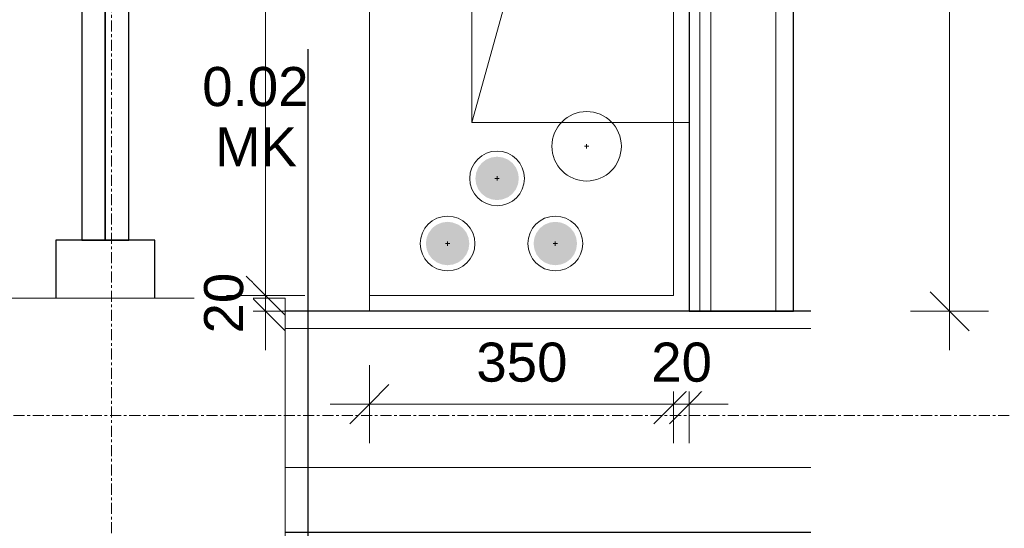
# Model space of a CAD drawing. Header units: millimetres. Extents: x 18815 to 33811, y -1140 to 12702.
# Tile 7 of 45: x 19894 to 21028, y 9870 to 10456. Entities that reach past the tile are written whole.
import ezdxf

# ---------------------------------------------------------------- set-up
doc = ezdxf.new("R2010")
doc.units = ezdxf.units.MM
doc.linetypes.add('Grid Line', pattern=[22.225, 12.7, -3.175, 3.175, -3.175])
doc.linetypes.add('IMPORT-PHANTOM', pattern=[6350, 3175, -635, 635, -635, 635, -635])
for name, color, linetype, lineweight in [('00_Algemeen', 7, 'Continuous', 18), ('00_Algemeen-25', 7, 'Continuous', 18), ('22_Metselwerk', 7, 'Continuous', 18), ('25_Metaalconstructiewerk', 7, 'Continuous', 18), ('30_Kozijnen-ramen-deuren', 7, 'Continuous', 18), ('51_Binnenriolering', 7, 'Continuous', 18), ('70_Electrotechnische installaties', 7, 'Continuous', 18)]:
    doc.layers.add(name, color=color, linetype=linetype, lineweight=lineweight)
doc.styles.add('Arial_1', font='arial.ttf', dxfattribs={"height": 45})
doc.dimstyles.new('1_8mm_continuous_mm', dxfattribs={"dimscale": 304.8, "dimtxt": 45.911673, "dimasz": 0.147638, "dimexe": 0.147638, "dimexo": 0.0625, "dimgap": 0.04101, "dimtad": 1, "dimdec": 0, "dimrnd": 5, "dimzin": 0, "dimdsep": 46, "dimtxsty": 'Arial_1', "dimblk1": 'OBLIQUE', "dimblk2": 'OBLIQUE', "dimsah": 1, "dimcen": 0.09, "dimdle": 0.147638, "dimazin": 0, "dimtfac": 1, "dimtdec": 4, "dimtix": 1, "dimtmove": 0, "dimatfit": 3, "dimfxl": 0.147638, "dimfxlon": 1, "dimtvp": 1, "dimtfill": 1, "dimtolj": 1, "dimtzin": 0, "dimarcsym": 2})

# ---------------------------------------------------------------- blocks, each defined once
blk = doc.blocks.new('Curtain Wall_Ontwerpkozijn 67x114_1248879 - Curtain Wall_Ontwerpkozijn 67x114_1248879-1201195-00 begane grond_Meterkast')
at = {"layer": '22_Metselwerk', "color": 253, "lineweight": 30, "true_color": 0xaaaaaa}
for p, q in [((4114.9, -9139.1), (3294.8, -9407.8)), ((4123.3, -9164.8), (3303.2, -9433.4)), ((3303.2, -9433.4), (4123.3, -9164.8)), ((3311.6, -9459.1), (4131.7, -9190.4)), ((3285.4, -9379.3), (3221.8, -9400.1)), ((3320.9, -9487.6), (3285.4, -9379.3)), ((3294.8, -9407.8), (3303.2, -9433.4)), ((3303.2, -9433.4), (3311.6, -9459.1)), ((3257.3, -9508.5), (3320.9, -9487.6))]:
    blk.add_line(p, q, dxfattribs=at)
blk = doc.blocks.new('Basic Wall_verticale delen 2_1260617 - Basic Wall_verticale delen 2_1260617-1202043-00 begane grond_Meterkast')
at = {"layer": '22_Metselwerk', "color": 253, "lineweight": 30, "true_color": 0xaaaaaa}
for p, q in [((3235.8, -10310.1), (3047.4, -9735.1)), ((2975.2, -9758.7), (3163.5, -10333.8))]:
    blk.add_line(p, q, dxfattribs=at)
blk = doc.blocks.new('Basic Wall_verticale delen 2_1260617 - Basic Wall_verticale delen 2_1260617-1202047-00 begane grond_Meterkast')
blk.add_blockref('Basic Wall_verticale delen 2_1260617 - Basic Wall_verticale delen 2_1260617-1202043-00 begane grond_Meterkast', (0, 0))
blk = doc.blocks.new('M_Timber-Column_400x400 - M_Timber-Column_400x400-1255455-00 begane grond_Meterkast')
at = {"layer": '25_Metaalconstructiewerk', "color": 253, "lineweight": 9, "true_color": 0xaaaaaa}
for p, q in [((200, 200), (-200, 200)), ((-200, 200), (-200, -200)), ((200, -200), (200, 200)), ((-200, -200), (200, -200))]:
    blk.add_line(p, q, dxfattribs=at)
blk = doc.blocks.new('20250708 24278 TO concept_rvt-1-00 begane grond_Meterkast')
at = {"layer": '22_Metselwerk', "color": 253, "lineweight": 30, "true_color": 0xaaaaaa}
for p, q in [((20665, 11690), (20665, 10120)), ((20785, 10120), (20785, 11687.5)), ((20805.1, 10120), (20200, 10120)), ((20665, 10120), (20785, 10120))]:
    blk.add_line(p, q, dxfattribs=at)
at = {"layer": '22_Metselwerk', "color": 253, "lineweight": 9, "true_color": 0xaaaaaa}
for p, q in [((20677.5, 11690), (20677.5, 10120)), ((20690, 11690), (20690, 10120)), ((20765, 11690.1), (20765, 10120)), ((20200, 10100), (20805.1, 10100)), ((20200, 9940), (20805.1, 9940))]:
    blk.add_line(p, q, dxfattribs=at)
at = {"layer": '22_Metselwerk', "color": 253, "lineweight": 9, "true_color": 0xaaaaaa, "rotation": 71.86000000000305}
for name in ['Curtain Wall_Ontwerpkozijn 67x114_1248879 - Curtain Wall_Ontwerpkozijn 67x114_1248879-1201195-00 begane grond_Meterkast', 'Basic Wall_verticale delen 2_1260617 - Basic Wall_verticale delen 2_1260617-1202047-00 begane grond_Meterkast']:
    blk.add_blockref(name, (10000, 10000), dxfattribs=at)
at = {"layer": '25_Metaalconstructiewerk', "color": 253, "lineweight": 9, "true_color": 0xaaaaaa}
blk.add_blockref('M_Timber-Column_400x400 - M_Timber-Column_400x400-1255455-00 begane grond_Meterkast', (20000, 9935), dxfattribs=at)
blk = doc.blocks.new('6732ISK_OD41_W_R24_rvt-1-00 begane grond_Meterkast')
at = {"layer": '00_Algemeen', "color": 254, "linetype": 'Grid Line', "true_color": 0xcccccc}
blk.add_line((19065, 10000), (21445, 10000), dxfattribs=at)
blk = doc.blocks.new('NLRS_61_50_EE_UN_verdeelinrichting_gen - HKL-2810141-00 begane grond_Meterkast')
at = {"layer": '30_Kozijnen-ramen-deuren'}
for p, q in [((-450, 250), (-316.2, 212.8)), ((-270, 200), (-233.1, 189.8)), ((-162.9, 170.3), (90, 100)), ((150, 83.3), (450, 0))]:
    blk.add_line(p, q, dxfattribs=at)
at = {"layer": '30_Kozijnen-ramen-deuren', "color": 254, "true_color": 0xd6d6d6}
for p, q in [((-316.2, 212.8), (-270, 200)), ((90, 100), (150, 83.3))]:
    blk.add_line(p, q, dxfattribs=at)
at = {"layer": '70_Electrotechnische installaties'}
for p, q in [((-450, 250), (-316.2, 250)), ((-450, 250), (-450, 0)), ((450, 200), (450, 0)), ((-150, 0), (-450, 0)), ((450, 0), (150, 0))]:
    blk.add_line(p, q, dxfattribs=at)
at = {"layer": '70_Electrotechnische installaties', "color": 254, "true_color": 0xd6d6d6}
for p, q in [((-316.2, 250), (450, 250)), ((450, 250), (450, 200)), ((150, 0), (-150, 0))]:
    blk.add_line(p, q, dxfattribs=at)
blk = doc.blocks.new('DIMBLOCK1-00 begane grond_Meterkast')
at = {"layer": '00_Algemeen-25', "transparency": 16777216}
for p, q in [((20177.6, 10138), (20155.1, 10160.5)), ((20177.6, 10138), (20132.6, 10138)), ((20177.6, 10120), (20155.1, 10142.5)), ((20177.6, 10075), (20177.6, 10138)), ((20177.6, 10138), (20200.1, 10115.5)), ((20177.6, 10138), (20222.6, 10138)), ((20177.6, 10120), (20132.6, 10120)), ((20177.6, 10120), (20200.1, 10097.5)), ((20177.6, 10120), (20222.6, 10120))]:
    blk.add_line(p, q, dxfattribs=at)
at = {"layer": '00_Algemeen-25', "color": 0, "transparency": 16777216, "insert": (20106.7, 10094.4), "char_height": 45, "width": 83.065, "attachment_point": 1, "rotation": 90, "line_spacing_factor": 0.941778, "style": 'Arial_1', "bg_fill": 3, "box_fill_scale": 1.25, "bg_fill_color": 256, "bg_fill_true_color": 13158600, "bg_fill_transparency": 0}
blk.add_mtext('20', dxfattribs=at)
blk = doc.blocks.new('_Oblique')
at = {"color": 0, "linetype": 'ByBlock', "lineweight": -2}
blk.add_line((-0.5, -0.5), (0.5, 0.5), dxfattribs=at)
blk = doc.blocks.new('DIMBLOCK2-00 begane grond_Meterkast')
at = {"layer": '00_Algemeen-25', "transparency": 16777216}
for p, q in [((20177.6, 10138), (20177.6, 10953)), ((20177.6, 10908), (20155.1, 10930.5)), ((20177.6, 10908), (20132.6, 10908)), ((20177.6, 10908), (20200.1, 10885.5)), ((20177.6, 10908), (20222.6, 10908)), ((20177.6, 10138), (20155.1, 10160.5)), ((20177.6, 10138), (20132.6, 10138)), ((20177.6, 10138), (20200.1, 10115.5)), ((20177.6, 10138), (20222.6, 10138))]:
    blk.add_line(p, q, dxfattribs=at)
at = {"layer": '00_Algemeen-25', "color": 0, "transparency": 16777216, "insert": (20106.7, 10471.1), "char_height": 45, "width": 124.597, "attachment_point": 1, "rotation": 90, "line_spacing_factor": 0.941778, "style": 'Arial_1', "bg_fill": 3, "box_fill_scale": 1.25, "bg_fill_color": 256, "bg_fill_true_color": 13158600, "bg_fill_transparency": 0}
blk.add_mtext('770', dxfattribs=at)
blk = doc.blocks.new('DIMBLOCK3-00 begane grond_Meterkast')
at = {"layer": '00_Algemeen-25', "transparency": 16777216}
for p, q in [((20297, 10013), (20297, 10058)), ((20647, 10013), (20647, 10058)), ((20297, 10013), (20319.5, 10035.5)), ((20647, 10013), (20669.5, 10035.5)), ((20252, 10013), (20647, 10013)), ((20297, 10013), (20274.5, 9990.5)), ((20297, 10013), (20297, 9968)), ((20647, 10013), (20624.5, 9990.5)), ((20647, 10013), (20647, 9968))]:
    blk.add_line(p, q, dxfattribs=at)
at = {"layer": '00_Algemeen-25', "color": 0, "transparency": 16777216, "insert": (20420.1, 10083.9), "char_height": 45, "width": 124.597, "attachment_point": 1, "line_spacing_factor": 0.941778, "style": 'Arial_1', "bg_fill": 3, "box_fill_scale": 1.25, "bg_fill_color": 256, "bg_fill_true_color": 13158600, "bg_fill_transparency": 0}
blk.add_mtext('350', dxfattribs=at)
blk = doc.blocks.new('DIMBLOCK4-00 begane grond_Meterkast')
at = {"layer": '00_Algemeen-25', "transparency": 16777216}
for p, q in [((20647, 10013), (20647, 10058)), ((20665, 10013), (20665, 10058)), ((20647, 10013), (20669.5, 10035.5)), ((20665, 10013), (20687.5, 10035.5)), ((20647, 10013), (20624.5, 9990.5)), ((20665, 10013), (20642.5, 9990.5)), ((20647, 10013), (20710, 10013)), ((20647, 10013), (20647, 9968)), ((20665, 10013), (20665, 9968))]:
    blk.add_line(p, q, dxfattribs=at)
at = {"layer": '00_Algemeen-25', "color": 0, "transparency": 16777216, "insert": (20621.4, 10083.9), "char_height": 45, "width": 83.065, "attachment_point": 1, "line_spacing_factor": 0.941778, "style": 'Arial_1', "bg_fill": 3, "box_fill_scale": 1.25, "bg_fill_color": 256, "bg_fill_true_color": 13158600, "bg_fill_transparency": 0}
blk.add_mtext('20', dxfattribs=at)
blk = doc.blocks.new('DIMBLOCK5-00 begane grond_Meterkast')
at = {"layer": '00_Algemeen-25', "transparency": 16777216}
for p, q in [((20964.8, 10075), (20964.8, 12040)), ((20964.8, 11995), (20942.3, 12017.5)), ((20964.8, 11995), (20919.8, 11995)), ((20964.8, 11995), (20987.3, 11972.5)), ((20964.8, 11995), (21009.8, 11995)), ((20964.8, 10120), (20942.3, 10142.5)), ((20964.8, 10120), (20919.8, 10120)), ((20964.8, 10120), (20987.3, 10097.5)), ((20964.8, 10120), (21009.8, 10120))]:
    blk.add_line(p, q, dxfattribs=at)
at = {"layer": '00_Algemeen-25', "color": 0, "transparency": 16777216, "insert": (20893.9, 10988.3), "char_height": 45, "width": 166.13, "attachment_point": 1, "rotation": 90, "line_spacing_factor": 0.941778, "style": 'Arial_1', "bg_fill": 3, "box_fill_scale": 1.25, "bg_fill_color": 256, "bg_fill_true_color": 13158600, "bg_fill_transparency": 0}
blk.add_mtext('1875', dxfattribs=at)

msp = doc.modelspace()

# ---------------------------------------------------------------- block references
at = {"lineweight": 5}
msp.add_blockref('20250708 24278 TO concept_rvt-1-00 begane grond_Meterkast', (0, 0), dxfattribs=at)

# ---------------------------------------------------------------- next in the draw order: block references
msp.add_blockref('6732ISK_OD41_W_R24_rvt-1-00 begane grond_Meterkast', (0, 0), dxfattribs=at)

# ---------------------------------------------------------------- next in the draw order: hatches: boundary and pattern name
at = {"layer": '51_Binnenriolering', "true_color": 0x0080ff}
msp.add_hatch(color=150, dxfattribs=at).paths.add_polyline_path([(20444, 10248), (20450.5, 10248.9), (20456.5, 10251.3), (20461.7, 10255.3), (20465.7, 10260.5), (20468.1, 10266.5), (20469, 10273), (20468.1, 10279.5), (20465.7, 10285.5), (20461.7, 10290.7), (20456.5, 10294.7), (20450.5, 10297.1), (20444, 10298), (20437.5, 10297.1), (20431.5, 10294.7), (20426.3, 10290.7), (20422.3, 10285.5), (20419.9, 10279.5), (20419, 10273), (20419.9, 10266.5), (20422.3, 10260.5), (20426.3, 10255.3), (20431.5, 10251.3), (20437.5, 10248.9)])
at = {"layer": '51_Binnenriolering', "true_color": 0xc0c0c0}
msp.add_hatch(color=9, dxfattribs=at).paths.add_polyline_path([(20387, 10173), (20393.5, 10173.9), (20399.5, 10176.3), (20404.7, 10180.3), (20408.7, 10185.5), (20411.1, 10191.5), (20412, 10198), (20411.1, 10204.5), (20408.7, 10210.5), (20404.7, 10215.7), (20399.5, 10219.7), (20392.5, 10222.3), (20387, 10223), (20380.5, 10222.1), (20374.5, 10219.7), (20369.3, 10215.7), (20365.1, 10209.9), (20362.9, 10204.5), (20362, 10198), (20362.9, 10191.5), (20365.3, 10185.5), (20369.3, 10180.3), (20374.5, 10176.3), (20380.5, 10173.9)])
at = {"layer": '51_Binnenriolering', "true_color": 0x00ff00}
msp.add_hatch(color=3, dxfattribs=at).paths.add_polyline_path([(20511, 10173), (20517.5, 10173.9), (20523.5, 10176.3), (20528.7, 10180.3), (20532.7, 10185.5), (20535.1, 10191.5), (20536, 10198), (20535.1, 10204.5), (20532.7, 10210.5), (20528.7, 10215.7), (20523.5, 10219.7), (20517.5, 10222.1), (20511, 10223), (20504.5, 10222.1), (20498.5, 10219.7), (20493.3, 10215.7), (20489.1, 10209.9), (20486.9, 10204.5), (20486, 10198), (20486.9, 10191.5), (20489.3, 10185.5), (20493.3, 10180.3), (20498.5, 10176.3), (20504.5, 10173.9)])

# ---------------------------------------------------------------- next in the draw order: linework, layer by layer
at = {"layer": '00_Algemeen', "color": 253, "linetype": 'Grid Line', "true_color": 0xaaaaaa}
for p, q in [((20000, 9597.6), (20000, 12452.4)), ((19065, 10000), (21445, 10000))]:
    msp.add_line(p, q, dxfattribs=at)
at = {"layer": '00_Algemeen', "color": 8, "true_color": 0x808080}
for p, q in [((20297, 10120), (20297, 10908)), ((20647, 10138), (20647, 10908)), ((20665, 10120), (20665, 10908)), ((20549.5, 10310), (20544.5, 10310)), ((20547, 10312.5), (20547, 10307.5)), ((20446.5, 10273), (20441.5, 10273)), ((20444, 10275.5), (20444, 10270.5)), ((20387, 10200.5), (20387, 10195.5)), ((20511, 10200.5), (20511, 10195.5)), ((20389.5, 10198), (20384.5, 10198)), ((20513.5, 10198), (20508.5, 10198)), ((20297, 10138), (20647, 10138)), ((20297, 10120), (20665, 10120))]:
    msp.add_line(p, q, dxfattribs=at)
at = {"layer": '00_Algemeen', "color": 150, "linetype": 'IMPORT-PHANTOM', "lineweight": 25, "true_color": 0x0074e8}
msp.add_line((20226.3, 10421.9), (20226.3, 9025.7), dxfattribs=at)
at = {"layer": '00_Algemeen', "color": 8, "true_color": 0x808080}
for centre, radius in [((20547, 10310), 40), ((20444, 10273), 31.5), ((20387, 10198), 31.5), ((20511, 10198), 31.5)]:
    msp.add_circle(centre, radius, dxfattribs=at)

# ---------------------------------------------------------------- next in the draw order: block references
at = {"layer": '70_Electrotechnische installaties', "rotation": 89.9999999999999}
msp.add_blockref('NLRS_61_50_EE_UN_verdeelinrichting_gen - HKL-2810141-00 begane grond_Meterkast', (20665, 10787.5), dxfattribs=at)

# ---------------------------------------------------------------- next in the draw order: dimensions: what is measured, and where the dimension line sits
at = {"layer": '00_Algemeen'}
dim = msp.add_linear_dim(base=(20964.8, 11995), p1=(20919.8, 10120), p2=(20919.8, 11995), angle=90, dimstyle='1_8mm_continuous_mm', override={"dimpost": '<>', "dimfxl": 1875}, dxfattribs=at)
dim.commit()
dim.dimension.update_dxf_attribs({"geometry": 'DIMBLOCK5-00 begane grond_Meterkast', "text_midpoint": (20929.3, 11057.5)})

# ---------------------------------------------------------------- next in the draw order: dimensions: what is measured, and where the dimension line sits
dim = msp.add_linear_dim(base=(20177.6, 10138), p1=(20222.6, 10120), p2=(20222.6, 10138), angle=90, dimstyle='1_8mm_continuous_mm', override={"dimpost": '<>', "dimfxl": 18}, dxfattribs=at)
dim.commit()
dim.dimension.update_dxf_attribs({"geometry": 'DIMBLOCK1-00 begane grond_Meterkast', "text_midpoint": (20142.1, 10129)})
dim = msp.add_linear_dim(base=(20647, 10013), p1=(20297, 10058), p2=(20647, 10058), dimstyle='1_8mm_continuous_mm', override={"dimpost": '<>', "dimfxl": 350}, dxfattribs=at)
dim.commit()
dim.dimension.update_dxf_attribs({"geometry": 'DIMBLOCK3-00 begane grond_Meterkast', "text_midpoint": (20472, 10048.5)})

# ---------------------------------------------------------------- next in the draw order: dimensions: what is measured, and where the dimension line sits
dim = msp.add_linear_dim(base=(20177.6, 10908), p1=(20222.6, 10138), p2=(20222.6, 10908), angle=90, dimstyle='1_8mm_continuous_mm', override={"dimpost": '<>', "dimfxl": 770}, dxfattribs=at)
dim.commit()
dim.dimension.update_dxf_attribs({"geometry": 'DIMBLOCK2-00 begane grond_Meterkast', "text_midpoint": (20142.1, 10523)})
dim = msp.add_linear_dim(base=(20665, 10013), p1=(20647, 10058), p2=(20665, 10058), dimstyle='1_8mm_continuous_mm', override={"dimpost": '<>', "dimfxl": 18}, dxfattribs=at)
dim.commit()
dim.dimension.update_dxf_attribs({"geometry": 'DIMBLOCK4-00 begane grond_Meterkast', "text_midpoint": (20656, 10048.5)})

# ---------------------------------------------------------------- next in the draw order: texts
at = {"layer": '00_Algemeen', "color": 5, "true_color": 0x0000ff, "char_height": 45, "attachment_point": 1, "style": 'Arial_1'}
for s, insert, width in [('0.02', (20104.6, 10401.3), 146.308), ('MK', (20119.4, 10331.9), 112.236)]:
    msp.add_mtext(s, dxfattribs=dict(at, insert=insert, width=width))

doc.saveas('drawing.dxf')
